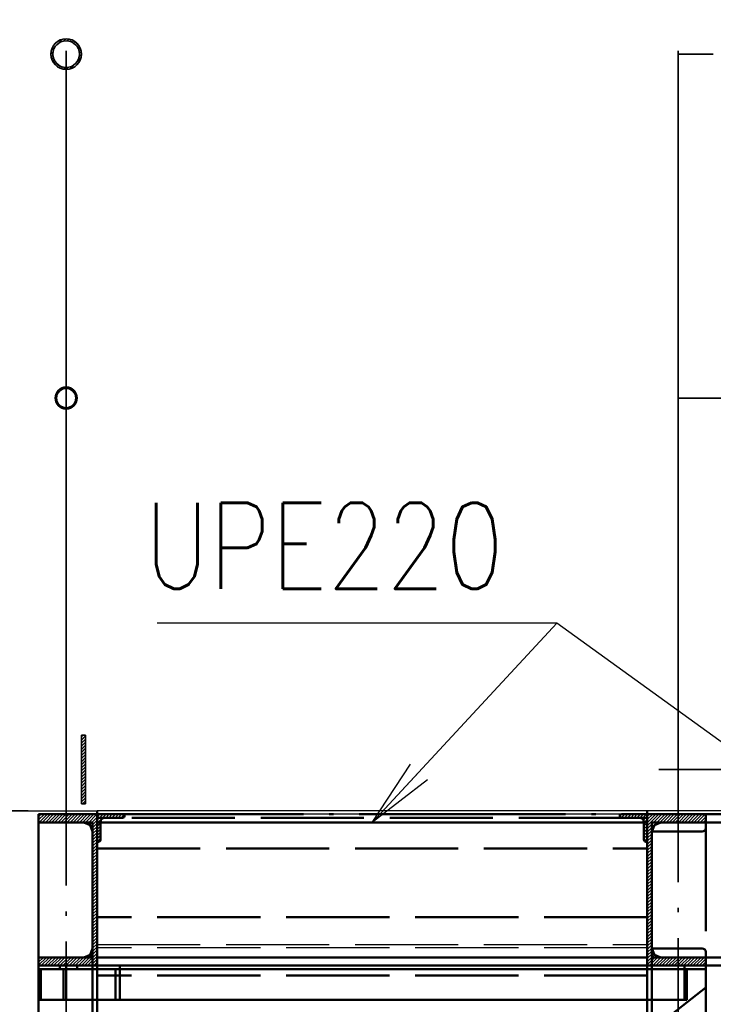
# Paper-space layout 'Layout1' of a CAD drawing. Extents: x -2 to 1033, y -36 to 596.
# Tile 19 of 86: x 78 to 98, y 454 to 483. Entities that reach past the tile are written whole.
import ezdxf

# ---------------------------------------------------------------- set-up
doc = ezdxf.new("R2010")
doc.units = 0
doc.linetypes.add('ACAD_ISO02W100', pattern=[15, 12, -3])
doc.linetypes.add('ACAD_ISO04W100', pattern=[30.5, 24, -3, 0.5, -3])
doc.layers.get('0').update_dxf_attribs({"linetype": 'CONTINUOUS'})
doc.layers.get('DEFPOINTS').update_dxf_attribs({"color": 132, "linetype": 'CONTINUOUS'})
doc.layers.add('AS_INS_ON', color=7, linetype='CONTINUOUS')
for name, color, linetype, lineweight in [('SS_2.ET-HALA_TaO-SCHODISTE', 180, 'CONTINUOUS', 50), ('SS_2.ET-HALA_TaO-SCHODISTE-PLECH', 70, 'CONTINUOUS', 25), ('SS_2.ET-HALA_TaO-SCHODISTE-PLECH-VYZTUHA', 120, 'CONTINUOUS', 50), ('SS_2.ET-HALA_TaO-SCHODISTE-ZABRADLI', 31, 'CONTINUOUS', 35), ('SS_2.ET-HALA_TaO-SCHODISTE-ZTUZENI', 234, 'CONTINUOUS', 50), ('SS_KOTY', 3, 'CONTINUOUS', 25), ('SS_POPIS_PROFILU', 13, 'CONTINUOUS', 25), ('SS_SRAFY', 8, 'CONTINUOUS', 18)]:
    doc.layers.add(name, color=color, linetype=linetype, lineweight=lineweight)
doc.styles.add('ROMANS', font='romans.shx', dxfattribs={"width": 0.8})
doc.styles.add('romans.shx', font='romans.shx', dxfattribs={"height": 5})
doc.dimstyles.new('A-1_(2.5)_50AS', dxfattribs={"dimtxt": 2.5, "dimasz": 2, "dimexe": 1, "dimexo": 2, "dimgap": 0, "dimtad": 0, "dimdec": 1, "dimlfac": 50, "dimrnd": 1, "dimtxsty": 'ROMANS', "dimblk1": 'OBLIQUE', "dimblk2": 'OBLIQUE', "dimsah": 1, "dimcen": 2, "dimclrd": 256, "dimclre": 256, "dimclrt": 256, "dimadec": 1, "dimazin": 2, "dimtfac": 0.714286, "dimtdec": 1, "dimtmove": 0, "dimatfit": 3, "dimldrblk": 'OPEN', "dimfxl": 1, "dimtvp": 1.142857, "dimtfill": 1, "dimtolj": 1, "dimlwd": -1, "dimlwe": -1, "dimarcsym": 0})
pattern_1 = [(45, (114.889425, 533.57035), (-0.04490128, 0.04490128), [])]

# ---------------------------------------------------------------- blocks, each defined once
blk = doc.blocks.new('_Oblique')
at = {"color": 0, "linetype": 'ByBlock', "lineweight": -2}
blk.add_line((-0.5, -0.5), (0.5, 0.5), dxfattribs=at)
blk = doc.blocks.new('*D65')
at = {"layer": 'DEFPOINTS', "color": 0, "transparency": 16777216}
for p in [(79.589, 481.57, 27964.2), (74.797, 471.57), (79.589, 471.57, 27964.2)]:
    blk.add_point(p, dxfattribs=at)
at = {"layer": 'SS_KOTY', "transparency": 16777216}
for p, q in [((77.589, 481.57), (73.797, 481.57)), ((74.797, 481.57), (74.797, 471.57)), ((77.589, 471.57), (73.797, 471.57))]:
    blk.add_line(p, q, dxfattribs=at)
at = {"layer": 'SS_KOTY', "transparency": 16777216, "xscale": 2, "yscale": 2, "zscale": 2}
for p, rotation in [((74.797, 481.57), 90), ((74.797, 471.57), 270)]:
    blk.add_blockref('_Oblique', p, dxfattribs=dict(at, rotation=rotation))
at = {"layer": 'SS_KOTY', "transparency": 16777216, "insert": (71.94, 476.57), "char_height": 2.5, "attachment_point": 5, "rotation": 90, "style": 'ROMANS', "bg_fill": 3, "box_fill_scale": 1.1, "bg_fill_color": 256, "bg_fill_true_color": 13158600, "bg_fill_transparency": 0}
blk.add_mtext('\\A1;500', dxfattribs=at)
blk = doc.blocks.new('_OPEN')
at = {"color": 0, "linetype": 'ByBlock'}
for p, q in [((-1, 0.167), (0, 0)), ((0, 0), (-1, -0.167)), ((0, 0), (-1, 0))]:
    blk.add_line(p, q, dxfattribs=at)
blk = doc.blocks.new('*D66')
at = {"layer": 'DEFPOINTS', "color": 0, "transparency": 16777216}
for p in [(79.589, 471.57, 27964.2), (74.797, 459.57), (80.489, 459.57, 27964.2)]:
    blk.add_point(p, dxfattribs=at)
at = {"layer": 'SS_KOTY', "transparency": 16777216}
for p, q in [((77.589, 471.57), (73.797, 471.57)), ((74.797, 471.57), (74.797, 459.57)), ((78.489, 459.57), (73.797, 459.57))]:
    blk.add_line(p, q, dxfattribs=at)
at = {"layer": 'SS_KOTY', "transparency": 16777216, "xscale": 2, "yscale": 2, "zscale": 2}
for p, rotation in [((74.797, 471.57), 90), ((74.797, 459.57), 270)]:
    blk.add_blockref('_Oblique', p, dxfattribs=dict(at, rotation=rotation))
at = {"layer": 'SS_KOTY', "transparency": 16777216, "insert": (71.94, 465.57), "char_height": 2.5, "attachment_point": 5, "rotation": 90, "style": 'ROMANS', "bg_fill": 3, "box_fill_scale": 1.1, "bg_fill_color": 256, "bg_fill_true_color": 13158600, "bg_fill_transparency": 0}
blk.add_mtext('\\A1;600', dxfattribs=at)
blk = doc.blocks.new('*D67')
at = {"layer": 'DEFPOINTS', "color": 0, "transparency": 16777216}
for p in [(74.797, 459.47), (78.789, 459.47, 27964.2), (80.489, 459.57, 27964.2)]:
    blk.add_point(p, dxfattribs=at)
at = {"layer": 'SS_KOTY', "transparency": 16777216}
for p, q in [((78.489, 459.57), (73.797, 459.57)), ((76.789, 459.47), (73.797, 459.47)), ((74.797, 459.57), (74.797, 459.47)), ((74.797, 459.47), (74.797, 456.137))]:
    blk.add_line(p, q, dxfattribs=at)
at = {"layer": 'SS_KOTY', "transparency": 16777216, "xscale": 2, "yscale": 2, "zscale": 2}
for p, rotation in [((74.797, 459.57), 90), ((74.797, 459.47), 270)]:
    blk.add_blockref('_Oblique', p, dxfattribs=dict(at, rotation=rotation))
at = {"layer": 'SS_KOTY', "transparency": 16777216, "insert": (71.94, 456.804), "char_height": 2.5, "attachment_point": 5, "rotation": 90, "style": 'ROMANS', "bg_fill": 3, "box_fill_scale": 1.1, "bg_fill_color": 256, "bg_fill_true_color": 13158600, "bg_fill_transparency": 0}
blk.add_mtext('\\A1;5', dxfattribs=at)

psp = doc.layouts.get("Layout1")

# ---------------------------------------------------------------- hatches: boundary and pattern name
at = {"layer": 'SS_SRAFY'}
h = psp.add_hatch(dxfattribs=at)
h.set_pattern_fill('ANSI31', color=5, scale=0.02, style=0)
h.set_pattern_definition(pattern_1)
h.paths.add_polyline_path([(96.4894, 459.4703), (95.6894, 459.4703), (95.6894, 459.4303, 0.4142136), (95.7494, 459.3703), (96.2694, 459.3703, -0.4142136), (96.3894, 459.2503), (96.3894, 458.7303, 0.4142136), (96.4494, 458.6703), (96.4894, 458.6703)], flags=0)
h = psp.add_hatch(dxfattribs=at)
h.set_pattern_fill('ANSI31', color=5, scale=0.02, style=0)
h.set_pattern_definition(pattern_1)
h.paths.add_polyline_path([(98.1894, 455.0703), (98.1894, 455.3103), (96.8794, 455.3103, -0.4142136), (96.6194, 455.5703), (96.6194, 458.9703, -0.4142136), (96.8794, 459.2303), (98.1894, 459.2303), (98.1894, 459.4703), (96.4894, 459.4703), (96.4894, 455.0703)], flags=0)

# ---------------------------------------------------------------- linework, layer by layer
at = {"layer": 'SS_2.ET-HALA_TaO-SCHODISTE', "color": 1, "linetype": 'Continuous', "ltscale": 0.25}
for p, q in [((81.2894, 459.4303), (81.2894, 459.4703)), ((95.6894, 459.4703), (95.6894, 459.4303)), ((98.1894, 459.4703), (96.4894, 459.4703)), ((96.4894, 459.4703), (96.4894, 458.6703)), ((98.1894, 459.4703), (98.1894, 459.2303)), ((81.2294, 459.3703), (80.7094, 459.3703)), ((96.2694, 459.3703), (95.7494, 459.3703)), ((96.3894, 459.2503), (96.3894, 458.7303)), ((98.1894, 459.2303), (96.8794, 459.2303)), ((105.5894, 459.2303), (98.1894, 459.2303)), ((98.1894, 459.2303), (98.1894, 459.0703)), ((98.0894, 458.9703), (96.6194, 458.9703)), ((96.6194, 458.9703), (96.6194, 455.5703)), ((96.4494, 458.6703), (96.4894, 458.6703)), ((96.4894, 458.6703), (96.4894, 455.0703)), ((96.6194, 455.5703), (98.0894, 455.5703)), ((98.1894, 455.4703), (98.1894, 455.3103)), ((80.0994, 455.3103), (78.7894, 455.3103)), ((78.7894, 455.0703), (78.7894, 455.3103)), ((96.4894, 455.3103), (80.4894, 455.3103)), ((98.1894, 455.3103), (96.8794, 455.3103)), ((105.5894, 455.3103), (98.1894, 455.3103)), ((98.1894, 455.3103), (98.1894, 455.0703)), ((80.4894, 455.0703), (78.7894, 455.0703)), ((96.4894, 455.0703), (81.1494, 455.0703)), ((98.1894, 455.0703), (96.4894, 455.0703)), ((104.7528, 455.0703), (98.1894, 455.0703)), ((98.1894, 454.9703), (98.1894, 453.4258)), ((78.7894, 439.2012), (78.7894, 454.0703)), ((80.4894, 440.5358), (80.4894, 454.0703)), ((96.4894, 454.0703), (96.4894, 453.0973))]:
    psp.add_line(p, q, dxfattribs=at)
at = {"layer": 'SS_2.ET-HALA_TaO-SCHODISTE', "color": 7, "linetype": 'ACAD_ISO04W100', "ltscale": 0.25}
for p, q in [((96.4894, 397.3703), (96.4894, 459.5703)), ((96.4894, 459.4703), (107.2894, 459.4703))]:
    psp.add_line(p, q, dxfattribs=at)
at = {"layer": 'SS_2.ET-HALA_TaO-SCHODISTE', "color": 3, "linetype": 'ACAD_ISO02W100', "ltscale": 0.25}
for p, q in [((95.7494, 459.3703), (81.2294, 459.3703)), ((96.4894, 459.3703), (96.2694, 459.3703)), ((96.4894, 459.2303), (96.3894, 459.2303)), ((96.8794, 459.2303), (96.6194, 459.2303)), ((96.6194, 459.2303), (96.6194, 458.9703)), ((96.6956, 459.1542), (96.6194, 458.9703)), ((96.8794, 459.2303), (96.6956, 459.1542)), ((98.1894, 459.0703), (98.1894, 455.4703)), ((80.2833, 455.3865), (80.3594, 455.5703)), ((80.3594, 455.3103), (80.3594, 455.5703)), ((96.6194, 455.5703), (96.6194, 455.3103)), ((96.6194, 455.5703), (96.6956, 455.3865)), ((80.0994, 455.3103), (80.2833, 455.3865)), ((80.3594, 455.3103), (80.0994, 455.3103)), ((80.3594, 393.1104), (80.3594, 455.3103)), ((96.8794, 455.3103), (96.6194, 455.3103)), ((96.6194, 455.3103), (96.6194, 393.1104)), ((96.6956, 455.3865), (96.8794, 455.3103)), ((80.4894, 454.0703), (80.4894, 455.0703)), ((96.4894, 455.0703), (96.4894, 454.0703))]:
    psp.add_line(p, q, dxfattribs=at)
at = {"layer": 'SS_2.ET-HALA_TaO-SCHODISTE', "color": 1, "linetype": 'Continuous', "ltscale": 0.25}
for centre, start, end in [((81.2294, 459.4303), 270, 360), ((95.7494, 459.4303), 180, 270), ((96.4494, 458.7303), 180, 270)]:
    psp.add_arc(centre, 0.06, start, end, dxfattribs=at)
at = {"layer": 'SS_2.ET-HALA_TaO-SCHODISTE', "color": 1, "linetype": 'Continuous', "ltscale": 0.25, "extrusion": (-2.51517e-13, -6.06024e-13, -1)}
psp.add_arc((-96.2694, 459.2503), 0.12, 90, 180, dxfattribs=at)
at = {"layer": 'SS_2.ET-HALA_TaO-SCHODISTE', "color": 1, "linetype": 'Continuous', "ltscale": 0.25, "extrusion": (-3.67394e-16, 3.06162e-16, -1)}
for centre, radius, start, end in [((-96.8794, 458.9703), 0.26, 0, 90), ((-98.0894, 459.0703), 0.1, 180, 270), ((-96.8794, 455.5703), 0.26, 270, 0), ((-98.0894, 455.4703), 0.1, 90, 180)]:
    psp.add_arc(centre, radius, start, end, dxfattribs=at)
at = {"layer": 'SS_2.ET-HALA_TaO-SCHODISTE', "color": 1, "linetype": 'Continuous', "ltscale": 0.25, "extrusion": (-1.16283e-13, 2.80151e-13, -1)}
psp.add_arc((-80.0994, 455.5703), 0.26, 180, 270, dxfattribs=at)
at = {"layer": 'SS_2.ET-HALA_TaO-SCHODISTE-PLECH', "color": 7, "linetype": 'Continuous', "ltscale": 0.25}
for p, q in [((96.4894, 459.4703), (81.2894, 459.4703)), ((107.2894, 459.5703), (96.4894, 459.5703)), ((96.4894, 459.5703), (96.4894, 459.4703)), ((107.2894, 459.4703), (98.1894, 459.4703))]:
    psp.add_line(p, q, dxfattribs=at)
at = {"layer": 'SS_2.ET-HALA_TaO-SCHODISTE-PLECH', "color": 3, "linetype": 'ACAD_ISO02W100', "ltscale": 0.25}
psp.add_line((96.4894, 455.5828), (80.4894, 455.5828), dxfattribs=at)
at = {"layer": 'SS_2.ET-HALA_TaO-SCHODISTE-PLECH-VYZTUHA', "color": 3, "linetype": 'ACAD_ISO02W100', "ltscale": 0.25}
psp.add_line((96.4894, 454.7828), (80.4894, 454.7828), dxfattribs=at)
at = {"layer": 'SS_2.ET-HALA_TaO-SCHODISTE-ZABRADLI', "color": 7, "linetype": 'ACAD_ISO04W100', "ltscale": 0.25}
for p, q in [((97.3894, 419.3703), (97.3894, 481.6695)), ((97.3894, 481.1253), (97.3894, 459.4703)), ((98.0894, 471.5703), (99.9444, 471.5703)), ((96.8244, 460.7703), (111.8894, 460.7703))]:
    psp.add_line(p, q, dxfattribs=at)
at = {"layer": 'SS_2.ET-HALA_TaO-SCHODISTE-ZABRADLI', "color": 7, "linetype": 'ACAD_ISO04W100', "ltscale": 0.25, "extrusion": (1.22465e-16, -1, -3.06162e-16)}
for centre, radius in [((98.4094, 0, -481.5703), 1.02), ((98.0894, 0, -471.5703), 0.7)]:
    psp.add_arc(centre, radius, 90, 180, dxfattribs=at)
at = {"layer": 'SS_2.ET-HALA_TaO-SCHODISTE-ZTUZENI', "color": 7, "linetype": 'ACAD_ISO04W100', "ltscale": 0.25}
for p, q in [((98.1894, 455.0703), (78.7894, 455.0703)), ((78.7894, 455.0703), (81.1494, 455.0703)), ((78.7894, 439.2012), (98.1894, 454.432))]:
    psp.add_line(p, q, dxfattribs=at)
at = {"layer": 'SS_2.ET-HALA_TaO-SCHODISTE-ZTUZENI', "color": 1, "linetype": 'Continuous', "ltscale": 0.25}
for p, q in [((78.7894, 454.9703), (78.7894, 455.0703)), ((78.7894, 454.0703), (78.7894, 454.9703)), ((78.7894, 454.9703), (79.9069, 454.9703)), ((78.8507, 454.9703), (78.8507, 454.0703)), ((79.5138, 454.9703), (79.5138, 454.0703)), ((79.9069, 454.9703), (79.9069, 455.0703)), ((79.9069, 454.9703), (81.0252, 454.9703)), ((81.1494, 455.0703), (80.4894, 455.0703)), ((81.0252, 454.0703), (81.0252, 454.9703)), ((81.1494, 454.0703), (81.1494, 455.0703)), ((81.1494, 454.9703), (98.1894, 454.9703)), ((97.6375, 454.0703), (97.6375, 454.9703)), ((98.1894, 455.0703), (98.1894, 454.9703)), ((78.7894, 454.0703), (78.8507, 454.0703)), ((78.8507, 454.0703), (79.5138, 454.0703)), ((79.5138, 454.0703), (81.0252, 454.0703)), ((81.0252, 454.0703), (81.1494, 454.0703)), ((81.1494, 454.0703), (97.6375, 454.0703))]:
    psp.add_line(p, q, dxfattribs=at)
at = {"layer": 'SS_2.ET-HALA_TaO-SCHODISTE-ZTUZENI', "color": 3, "linetype": 'ACAD_ISO02W100', "ltscale": 0.25}
for p, q in [((79.4026, 455.0703), (79.4026, 454.9703)), ((79.5942, 455.0703), (79.5942, 454.0703)), ((81.0252, 454.9703), (81.1494, 454.9703)), ((97.5762, 454.0703), (97.5762, 455.0703))]:
    psp.add_line(p, q, dxfattribs=at)
at = {"layer": 'SS_POPIS_PROFILU', "color": 0, "linetype": 'ByBlock'}
for p, q in [((88.4894, 459.2303), (89.6041, 460.924)), ((88.4894, 459.2303), (89.8486, 460.6975)), ((90.0932, 460.471), (88.4894, 459.2303))]:
    psp.add_line(p, q, dxfattribs=at)
at = {"layer": 'SS_POPIS_PROFILU', "color": 13}
for points in [[(88.4894, 459.2303), (93.859, 465.0263), (82.24, 465.0263)], [(101.8894, 459.2303), (93.859, 465.0263), (82.24, 465.0263)]]:
    psp.add_lwpolyline(points, dxfattribs=at)

# ---------------------------------------------------------------- texts
at = {"layer": 'SS_POPIS_PROFILU', "color": 13, "style": 'romans.shx', "width": 0.8}
psp.add_text('UPE220', height=2.5, dxfattribs=at).set_placement((81.8629, 466.0263))
psp.add_text('UPE220', height=2.5, dxfattribs=at).set_placement((81.8629, 466.0263))

# ---------------------------------------------------------------- dimensions: what is measured, and where the dimension line sits
at = {"layer": 'SS_KOTY'}
dim = psp.add_linear_dim(base=(74.797, 471.5703), p1=(79.5894, 481.5703, 27964.2), p2=(79.5894, 471.5703, 27964.2), angle=90, dimstyle='A-1_(2.5)_50AS', dxfattribs=at)
dim.commit()
dim.dimension.update_dxf_attribs({"geometry": '*D65', "text_midpoint": (71.9398, 476.5703)})

# ---------------------------------------------------------------- next in the draw order: hatches: boundary and pattern name
at = {"layer": 'SS_SRAFY'}
h = psp.add_hatch(dxfattribs=at)
h.set_pattern_fill('ANSI31', color=5, scale=0.02, style=0)
h.set_pattern_definition(pattern_1)
h.paths.add_polyline_path([(79.5894, 482.0153, 1), (79.5894, 481.1253, 1)], flags=0)
h.paths.add_polyline_path([(79.5894, 481.9573, 1), (79.5894, 481.1833, 1)], flags=0)

# ---------------------------------------------------------------- next in the draw order: linework, layer by layer
at = {"layer": 'SS_2.ET-HALA_TaO-SCHODISTE-ZABRADLI', "color": 1, "linetype": 'Continuous', "ltscale": 0.25}
for radius in [0.445, 0.387]:
    psp.add_circle((79.5894, 481.5703), radius, dxfattribs=at)

# ---------------------------------------------------------------- next in the draw order: dimensions: what is measured, and where the dimension line sits
at = {"layer": 'SS_KOTY'}
dim = psp.add_linear_dim(base=(74.797, 459.5703), p1=(79.5894, 471.5703, 27964.2), p2=(80.4894, 459.5703, 27964.2), angle=90, dimstyle='A-1_(2.5)_50AS', override={"dimtmove": 1}, dxfattribs=at)
dim.commit()
dim.dimension.update_dxf_attribs({"geometry": '*D66', "text_midpoint": (71.9398, 465.5703)})

# ---------------------------------------------------------------- next in the draw order: hatches: boundary and pattern name
at = {"layer": 'SS_SRAFY'}
h = psp.add_hatch(dxfattribs=at)
h.set_pattern_fill('ANSI31', color=5, scale=0.02, style=0)
h.set_pattern_definition(pattern_1)
h.paths.add_polyline_path([(79.5894, 471.8903, 1), (79.5894, 471.2503, 1)], flags=0)
h.paths.add_polyline_path([(79.5894, 471.8503, 1), (79.5894, 471.2903, 1)], flags=0)

# ---------------------------------------------------------------- next in the draw order: linework, layer by layer
at = {"layer": 'SS_2.ET-HALA_TaO-SCHODISTE-ZABRADLI', "color": 1, "linetype": 'Continuous', "ltscale": 0.25}
psp.add_line((80.1544, 461.7703), (80.0344, 461.7703), dxfattribs=at)
for radius in [0.32, 0.28]:
    psp.add_circle((79.5894, 471.5703), radius, dxfattribs=at)

# ---------------------------------------------------------------- next in the draw order: dimensions: what is measured, and where the dimension line sits
at = {"layer": 'SS_KOTY'}
dim = psp.add_linear_dim(base=(74.797, 459.4703), p1=(80.4894, 459.5703, 27964.2), p2=(78.7894, 459.4703, 27964.2), angle=90, dimstyle='A-1_(2.5)_50AS', dxfattribs=at)
dim.commit()
dim.dimension.update_dxf_attribs({"geometry": '*D67', "text_midpoint": (71.9398, 456.8037)})

# ---------------------------------------------------------------- next in the draw order: hatches: boundary and pattern name
at = {"layer": 'SS_SRAFY'}
h = psp.add_hatch(dxfattribs=at)
h.set_pattern_fill('ANSI31', color=5, scale=0.02, style=0)
h.set_pattern_definition(pattern_1)
h.paths.add_polyline_path([(80.0344, 459.7703), (80.1544, 459.7703), (80.1544, 461.7703), (80.0344, 461.7703)], flags=0)
h = psp.add_hatch(dxfattribs=at)
h.set_pattern_fill('ANSI31', color=5, scale=0.02, style=0)
h.set_pattern_definition(pattern_1)
h.paths.add_polyline_path([(78.7894, 455.3103), (78.7894, 455.0703), (80.4894, 455.0703), (80.4894, 459.4703), (78.7894, 459.4703), (78.7894, 459.2303), (80.0994, 459.2303, -0.4142136), (80.3594, 458.9703), (80.3594, 455.5703, -0.4142136), (80.0994, 455.3103)], flags=0)
h = psp.add_hatch(dxfattribs=at)
h.set_pattern_fill('ANSI31', color=5, scale=0.02, style=0)
h.set_pattern_definition(pattern_1)
h.paths.add_polyline_path([(81.2894, 459.4703), (80.4894, 459.4703), (80.4894, 458.6703), (80.5294, 458.6703, 0.4142136), (80.5894, 458.7303), (80.5894, 459.2503, -0.4142136), (80.7094, 459.3703), (81.2294, 459.3703, 0.4142136), (81.2894, 459.4303)], flags=0)

# ---------------------------------------------------------------- next in the draw order: linework, layer by layer
at = {"layer": 'AS_INS_ON', "color": 3}
psp.add_line((62.797, 459.5703), (80.4882, 459.5703), dxfattribs=at)
at = {"layer": 'SS_2.ET-HALA_TaO-SCHODISTE', "color": 1, "linetype": 'Continuous', "ltscale": 0.25}
for p, q in [((80.4894, 459.4703), (78.7894, 459.4703)), ((78.7894, 459.2303), (78.7894, 459.4703)), ((81.2894, 459.4703), (80.4894, 459.4703)), ((80.4894, 458.6703), (80.4894, 459.4703)), ((78.7894, 455.3103), (78.7894, 459.2303)), ((80.0994, 459.2303), (78.7894, 459.2303)), ((80.5894, 458.7303), (80.5894, 459.2503)), ((96.3894, 459.2303), (80.5894, 459.2303)), ((80.3594, 458.9703), (80.3594, 455.5703)), ((80.4894, 455.0703), (80.4894, 458.6703)), ((80.4894, 458.6703), (80.5294, 458.6703))]:
    psp.add_line(p, q, dxfattribs=at)
at = {"layer": 'SS_2.ET-HALA_TaO-SCHODISTE', "color": 7, "linetype": 'ACAD_ISO04W100', "ltscale": 0.25}
for p, q in [((80.4894, 397.3703), (80.4894, 459.5703)), ((80.4894, 459.4703), (96.4894, 459.4703)), ((80.4894, 459.4703), (96.4894, 459.4703))]:
    psp.add_line(p, q, dxfattribs=at)
at = {"layer": 'SS_2.ET-HALA_TaO-SCHODISTE', "color": 3, "linetype": 'ACAD_ISO02W100', "ltscale": 0.25}
for p, q in [((80.2833, 459.1542), (80.0994, 459.2303)), ((80.3594, 459.2303), (80.0995, 459.2303)), ((80.3594, 458.9703), (80.2833, 459.1542)), ((80.3594, 458.9703), (80.3594, 459.2303)), ((80.7094, 459.3703), (80.4894, 459.3703)), ((80.5894, 459.2303), (80.4894, 459.2303)), ((80.4894, 458.4703), (96.4894, 458.4703))]:
    psp.add_line(p, q, dxfattribs=at)
at = {"layer": 'SS_2.ET-HALA_TaO-SCHODISTE', "color": 1, "linetype": 'Continuous', "ltscale": 0.25, "extrusion": (-1.16283e-13, -2.79538e-13, -1)}
psp.add_arc((-80.0994, 458.9703), 0.26, 90, 180, dxfattribs=at)
at = {"layer": 'SS_2.ET-HALA_TaO-SCHODISTE', "color": 1, "linetype": 'Continuous', "ltscale": 0.25, "extrusion": (-6.06697e-13, 2.51456e-13, -1)}
psp.add_arc((-80.7094, 459.2503), 0.12, 0, 90, dxfattribs=at)
at = {"layer": 'SS_2.ET-HALA_TaO-SCHODISTE', "color": 1, "linetype": 'Continuous', "ltscale": 0.25}
psp.add_arc((80.5294, 458.7303), 0.06, 270, 360, dxfattribs=at)
at = {"layer": 'SS_2.ET-HALA_TaO-SCHODISTE-PLECH', "color": 7, "linetype": 'Continuous', "ltscale": 0.25}
for p in [(96.4894, 459.5703), (80.4894, 459.4703)]:
    psp.add_line(p, (80.4894, 459.5703), dxfattribs=at)
at = {"layer": 'SS_2.ET-HALA_TaO-SCHODISTE-PLECH', "color": 3, "linetype": 'ACAD_ISO02W100', "ltscale": 0.25}
psp.add_line((80.4894, 455.6828), (96.4894, 455.6828), dxfattribs=at)
at = {"layer": 'SS_2.ET-HALA_TaO-SCHODISTE-PLECH-VYZTUHA', "color": 3, "linetype": 'ACAD_ISO02W100', "ltscale": 0.25}
psp.add_line((96.4894, 456.4828), (80.4894, 456.4828), dxfattribs=at)
at = {"layer": 'SS_2.ET-HALA_TaO-SCHODISTE-ZABRADLI', "color": 7, "linetype": 'ACAD_ISO04W100', "ltscale": 0.25}
for p, q in [((79.5894, 419.2712), (79.5894, 481.6695)), ((79.5894, 481.1253), (79.5894, 459.4703))]:
    psp.add_line(p, q, dxfattribs=at)
at = {"layer": 'SS_2.ET-HALA_TaO-SCHODISTE-ZABRADLI', "color": 1, "linetype": 'Continuous', "ltscale": 0.25}
for p, q in [((80.0344, 459.7703), (80.0344, 461.7703)), ((80.1544, 459.7703), (80.1544, 461.7703)), ((80.0344, 459.7703), (80.1544, 459.7703))]:
    psp.add_line(p, q, dxfattribs=at)

doc.saveas('drawing.dxf')
